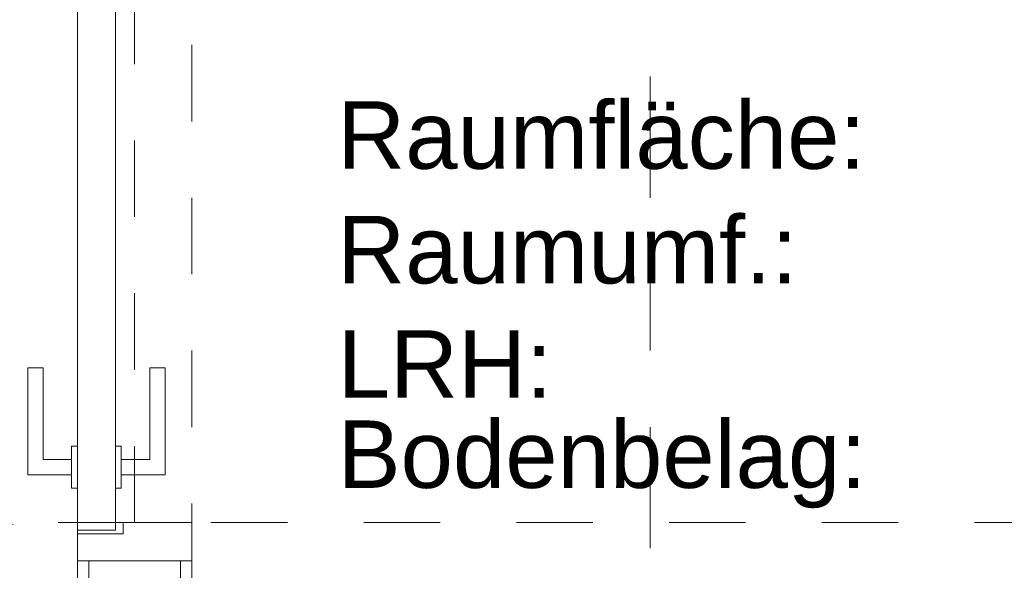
# Model space of a CAD drawing. Header units: metres. Extents: x -45.2 to 14.3, y -31.8 to 10.2.
# Tile 31 of 148: x -31.2 to -29.9, y -17.6 to -16.9. Entities that reach past the tile are written whole.
import ezdxf

# ---------------------------------------------------------------- set-up
doc = ezdxf.new("R2010")
doc.units = ezdxf.units.M
doc.header["$LTSCALE"] = 0.05
for name, pattern in [('Achsen 01', [5.291531, 3.175, -1.058062, 0.352704, -0.705764]), ('gestrichelt - 01', [2, 1, -1]), ('ISO-07 Punktiert', [0.889, 0.127, -0.762]), ('Raster 01', [2, 1, -1]), ('VW-01 Strichlinie kurz', [2, 1, -1])]:
    doc.linetypes.add(name, pattern=pattern)
for name, color, linetype, lineweight in [('027_Tischlerarbeiten-340 Innentüren', 7, 'Continuous', 9), ('039_Trockenbauarbeiten-000 Sturz', 7, 'ISO-07 Punktiert', 9), ('AV1-Schnitt Achsen', 7, 'Achsen 01', 18), ('AV1-Stempel-Raumstempel', 7, 'Continuous', 9)]:
    doc.layers.add(name, color=color, linetype=linetype, lineweight=lineweight)
doc.layers.add('AV1-Raster', color=7, linetype='Raster 01', lineweight=9, true_color=0xa6a6a6)
doc.styles.add('Arial', font='arial.ttf')

msp = doc.modelspace()

# ---------------------------------------------------------------- linework, layer by layer
at = {"layer": '027_Tischlerarbeiten-340 Innentüren'}
for points in [[(-31.125, -16.59), (-31.075, -16.59), (-31.075, -17.56), (-31.125, -17.56)], [(-31.1325, -17.4875), (-31.1325, -17.4675), (-31.17, -17.4675), (-31.17, -17.3475), (-31.19, -17.3475), (-31.19, -17.4875)], [(-31.0675, -17.4875), (-31.0675, -17.4675), (-31.03, -17.4675), (-31.03, -17.3475), (-31.01, -17.3475), (-31.01, -17.4875)], [(-31.1325, -17.45), (-31.125, -17.45), (-31.125, -17.505), (-31.1325, -17.505)], [(-31.075, -17.45), (-31.0675, -17.45), (-31.0675, -17.505), (-31.075, -17.505)], [(-31.125, -17.565), (-31.065, -17.565), (-31.065, -17.55), (-30.975, -17.55), (-30.975, -17.6), (-31.125, -17.6)], [(-31.11, -17.6), (-30.99, -17.6), (-30.99, -17.625), (-31.11, -17.625)]]:
    msp.add_lwpolyline(points, close=True, dxfattribs=at)
at = {"layer": '027_Tischlerarbeiten-340 Innentüren', "color": 253, "linetype": 'gestrichelt - 01', "lineweight": 9, "true_color": 0xa6a6a6}
msp.add_lwpolyline([(-32.1033, -16.6449), (-32.075, -16.8272), (-32.0128, -17.0008), (-31.919, -17.1596), (-31.7968, -17.2978), (-31.6508, -17.4104), (-31.4861, -17.4935), (-31.3087, -17.5439), (-31.125, -17.56)], dxfattribs=at)
at = {"layer": '039_Trockenbauarbeiten-000 Sturz', "linetype": 'VW-01 Strichlinie kurz'}
msp.add_lwpolyline([(-31.125, -16.525), (-30.975, -16.525), (-30.975, -17.625), (-31.125, -17.625)], close=True, dxfattribs=at)
at = {"layer": 'AV1-Raster'}
for p, q in [((-31.05, -22.95), (-31.05, 1.35)), ((1.35, -17.55), (-40.5, -17.55))]:
    msp.add_line(p, q, dxfattribs=at)
at = {"layer": 'AV1-Schnitt Achsen'}
msp.add_line((-30.375, -26.3), (-30.375, 4.7), dxfattribs=at)

# ---------------------------------------------------------------- texts
at = {"layer": 'AV1-Stempel-Raumstempel', "attachment_point": 7, "style": 'Arial'}
for s, insert, char_height in [('Raumfläche:', (-30.7847, -17.0883), 0.088263), ('Raumumf.:', (-30.7847, -17.2383), 0.08826), ('LRH:', (-30.784, -17.3868), 0.08826), ('Bodenbelag:', (-30.784, -17.5313), 0.088263)]:
    msp.add_mtext(s, dxfattribs=dict(at, insert=insert, char_height=char_height))

doc.saveas('drawing.dxf')
